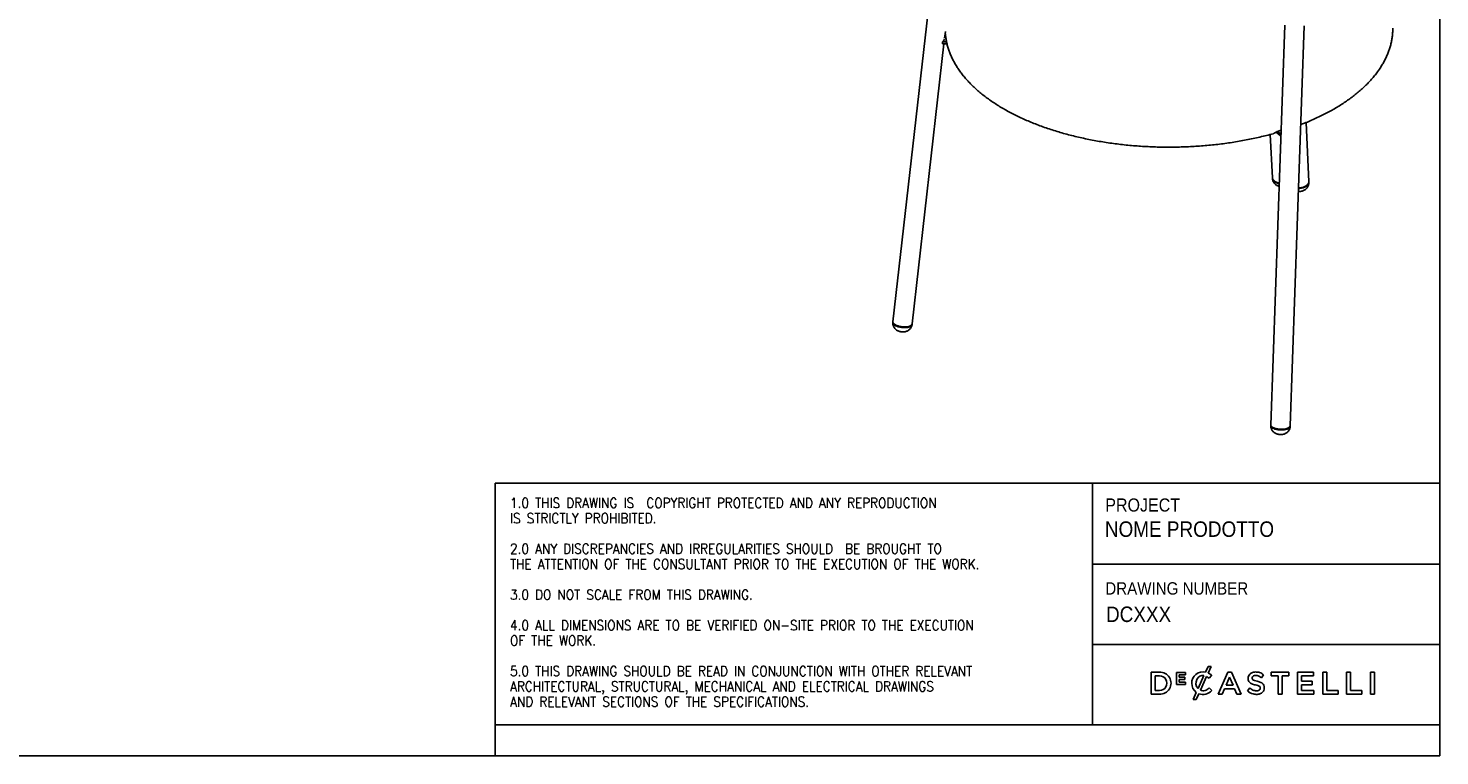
# Model space of a CAD drawing. Header units: millimetres. Extents: x 40 to 3320, y 40 to 2336.
# Tile 3 of 5: x 1498 to 3320, y 40 to 980. Entities that reach past the tile are written whole.
import ezdxf

# ---------------------------------------------------------------- set-up
doc = ezdxf.new("R2010")
doc.units = ezdxf.units.MM
doc.header["$LTSCALE"] = 8
doc.linetypes.add('SLD-Solido', pattern=[0])
doc.layers.add('NOTE', color=3, linetype='SLD-Solido')
doc.layers.add('SCHIZZI', color=9, linetype='Continuous')
doc.styles.add('SLDTEXTSTYLE0', font='GOTHIC.TTF', dxfattribs={"width": 0.913})
doc.styles.add('SLDTEXTSTYLE1', font='romans__.ttf', dxfattribs={"width": 0.893})

msp = doc.modelspace()

# ---------------------------------------------------------------- linework, layer by layer
for p, q in [((2671.530485, 1106.614632), (2613.969126, 600.689515)), ((2680.789486, 966.844371), (2681.796358, 975.694083)), ((2681.714188, 972.575001), (2681.440614, 972.567334)), ((3119.847263, 983.772004), (3101.9352, 467.071058)), ((3126.920191, 466.204923), (3144.832255, 982.905869)), ((2638.808872, 597.863387), (2679.969655, 959.63861)), ((2677.889984, 962.15183), (2683.23472, 962.301614)), ((2677.889984, 962.15183), (2677.889984, 959.580328)), ((2677.889984, 959.580328), (2683.788706, 959.745638)), ((3151.082837, 781.534305), (3147.345713, 857.923008)), ((3101.250181, 842.575489), (3104.002248, 786.321851)), ((3108.68122, 845.567856), (3113.93733, 841.1059)), ((3110.577041, 846.529979), (3113.93733, 843.677402)), ((3113.93733, 843.677402), (3115.028621, 844.770891)), ((3113.93733, 843.677402), (3113.93733, 841.1059)), ((3113.93733, 841.1059), (3114.936765, 842.121157)), ((3104.002248, 786.321851), (3104.042125, 785.50674)), ((3151.122714, 780.719194), (3151.082837, 781.534305)), ((2613.969126, 600.689515), (2613.866314, 599.785866)), ((2638.70606, 596.959737), (2638.808872, 597.863387)), ((3101.9352, 467.071058), (3101.903206, 466.148162)), ((3126.888198, 465.282027), (3126.920191, 466.204923))]:
    msp.add_line(p, q)
at = {"flags": 128}
for points in [[(3104.002248, 786.321851), (3104.073181, 785.732544), (3104.484132, 784.542943), (3105.240393, 783.422089), (3106.320208, 782.402229), (3107.692511, 781.5127), (3109.317826, 780.779093), (3111.149393, 780.222513), (3112.780067, 779.907892)], [(3104.002248, 786.321851), (3104.142725, 785.430545), (3104.641508, 784.254984), (3105.481074, 783.156454), (3106.637269, 782.166558), (3108.076832, 781.313774), (3109.758349, 780.622635), (3111.633447, 780.113024), (3112.780067, 779.907892)], [(3104.042125, 785.50674), (3104.113058, 784.917433), (3104.524009, 783.727832), (3105.28027, 782.606978), (3106.360085, 781.587117), (3107.732389, 780.697589), (3109.357703, 779.963982), (3111.18927, 779.407402), (3112.752161, 779.102892)], [(3137.551126, 772.870545), (3139.484591, 772.922725), (3141.578379, 773.1775), (3143.587569, 773.631664), (3145.454358, 774.272152), (3147.125043, 775.080538), (3148.55156, 776.033566), (3149.692873, 777.10382)], [(3137.579344, 773.68454), (3137.855045, 773.682235), (3139.972823, 773.782335), (3142.051043, 774.087874), (3144.029919, 774.590061), (3145.852522, 775.27445), (3147.466418, 776.121351), (3148.82518, 777.106402), (3149.889718, 778.201264), (3150.629407, 779.37444), (3151.022968, 780.59218), (3151.082837, 781.534305)], [(3137.579344, 773.68454), (3139.444713, 773.737836), (3141.538502, 773.992611), (3143.547692, 774.446775), (3145.414481, 775.087263), (3147.085165, 775.895649), (3148.511683, 776.848677), (3149.652996, 777.918931)], [(2613.866314, 599.785866), (2613.933804, 598.935914), (2614.351499, 598.028103), (2615.112534, 597.130208), (2616.195014, 596.26806), (2617.567799, 595.466462), (2619.191396, 594.748474), (2621.019098, 594.134751), (2622.998324, 593.64295), (2625.072135, 593.287217), (2627.180873, 593.077788), (2629.263872, 593.020686), (2631.261209, 593.117555), (2633.115424, 593.365608), (2634.773173, 593.757708), (2636.186768, 594.282577), (2637.315541, 594.925114)], [(2613.969126, 600.689515), (2614.036616, 599.839564), (2614.454312, 598.931752), (2615.215346, 598.033858), (2616.297827, 597.17171), (2617.670611, 596.370112), (2619.294209, 595.652124), (2621.12191, 595.038401), (2623.101136, 594.546599), (2625.174948, 594.190867), (2627.283685, 593.981437), (2629.366685, 593.924335), (2631.364021, 594.021204), (2633.218236, 594.269257), (2634.875985, 594.661358), (2636.28958, 595.186227), (2637.418353, 595.828763)], [(2613.969126, 600.689515), (2613.984919, 600.080406), (2614.308444, 599.174372), (2614.979504, 598.271274), (2615.978795, 597.397093), (2617.277568, 596.576979), (2618.83846, 595.834523), (2620.616568, 595.191085)], [(2620.616568, 595.191085), (2622.560738, 594.665175), (2624.61504, 594.271924), (2626.720376, 594.022644), (2628.816179, 593.924506), (2630.842156, 593.980334), (2632.740024, 594.188522), (2634.455184, 594.54308), (2635.938295, 595.033808), (2637.14669, 595.64659), (2638.045606, 596.363796), (2638.609183, 597.164794), (2638.808872, 597.863387)], [(3101.903206, 466.148162), (3101.979213, 465.54973), (3102.392039, 464.739171), (3103.150189, 463.956688), (3104.231852, 463.224791), (3105.60591, 462.564535), (3107.232835, 461.994916), (3109.065822, 461.532319), (3111.05214, 461.190053), (3113.134647, 460.977964), (3115.253431, 460.902154), (3117.347541, 460.964803), (3119.356731, 461.164109), (3121.223202, 461.49434), (3122.893258, 461.945993), (3124.318854, 462.506077), (3125.45898, 463.158478)], [(3101.9352, 467.071058), (3102.011206, 466.472626), (3102.424032, 465.662067), (3103.182182, 464.879584), (3104.263845, 464.147687), (3105.637903, 463.487432), (3107.264828, 462.917812), (3109.097815, 462.455215), (3111.084134, 462.112949), (3113.16664, 461.90086), (3115.285425, 461.82505), (3117.379534, 461.8877), (3119.388725, 462.087006), (3121.255195, 462.417236), (3122.925251, 462.86889), (3124.350848, 463.428973), (3125.490973, 464.081375)], [(3101.9352, 467.071058), (3101.966121, 466.662923), (3102.296455, 465.849157), (3102.975784, 465.058086), (3103.984562, 464.312465), (3105.293771, 463.633745), (3106.865746, 463.041452), (3108.655264, 462.552625)], [(3108.655264, 462.552625), (3110.610845, 462.181326), (3112.67623, 461.938237), (3114.792001, 461.830352), (3116.897292, 461.860774), (3118.931537, 462.028628), (3120.836215, 462.329084), (3122.556531, 462.7535), (3124.042995, 463.289666), (3125.252845, 463.922157), (3126.151275, 464.632778), (3126.712439, 465.401084), (3126.920191, 466.204923)]]:
    msp.add_lwpolyline(points, dxfattribs=at)
for centre, radius, start, end in [((2674.528863, 967.271076), 6.124036, 303.287531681, 344.605367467), ((3146.105068, 781.412529), 4.979259, 315.442068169, 1.401405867), ((3146.144945, 780.597418), 4.979259, 315.44206817, 1.401405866), ((2635.818659, 597.440598), 2.927168, 300.755490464, 350.544877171), ((2635.921471, 598.344247), 2.927168, 300.755490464, 350.544877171), ((3124.089507, 465.622908), 2.819374, 299.060735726, 353.055562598), ((3124.1215, 466.545805), 2.819374, 299.060735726, 353.055562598)]:
    msp.add_arc(centre, radius, start, end)
for points, knots in [([(2681.591455, 973.893132), (2681.711924, 972.405868), (2681.971374, 969.202785), (2682.753257, 964.301744), (2683.854328, 959.19252), (2685.277192, 954.106898), (2687.010966, 949.048797), (2689.058068, 944.022988), (2691.417086, 939.034531), (2694.087155, 934.088959), (2697.066576, 929.192199), (2700.353015, 924.350493), (2703.943352, 919.570284), (2707.833683, 914.858077), (2712.019354, 910.220311), (2716.495035, 905.663245), (2721.254813, 901.192866), (2726.292295, 896.814835), (2731.600711, 892.53446), (2737.172997, 888.35669), (2743.001862, 884.286128), (2749.079785, 880.327097), (2755.399057, 876.483654), (2761.951855, 872.759577), (2768.730322, 869.158376), (2775.726554, 865.683334), (2782.932536, 862.337572), (2790.340132, 859.124067), (2797.94108, 856.045657), (2805.72699, 853.105059), (2813.689337, 850.304866), (2821.819456, 847.647553), (2830.108548, 845.135478), (2838.547675, 842.77088), (2847.127762, 840.555877), (2855.839602, 838.492464), (2864.673863, 836.582511), (2873.621089, 834.827756), (2882.671709, 833.229806), (2891.816046, 831.790129), (2901.044324, 830.510057), (2910.346676, 829.390775), (2919.713158, 828.433324), (2929.133754, 827.638598), (2938.598388, 827.00734), (2948.096938, 826.540139), (2957.619242, 826.237433), (2967.155112, 826.099504), (2976.694343, 826.126478), (2986.226699, 826.318326), (2995.741955, 826.674859), (3005.22991, 827.195733), (3014.680416, 827.880449), (3024.083372, 828.728356), (3033.428729, 829.738648), (3042.706496, 830.910381), (3051.906792, 832.242427), (3061.019689, 833.733645), (3070.035857, 835.382267), (3078.944199, 837.188211), (3087.740719, 839.144439), (3096.395467, 841.269272), (3102.341379, 842.805172), (3105.355721, 843.674136), (3105.577065, 843.737944)], [0, 0, 0, 0, 0.0136821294, 0.0294668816, 0.045279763, 0.0611350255, 0.0770446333, 0.0930177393, 0.1090603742, 0.1251753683, 0.1413625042, 0.1576188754, 0.1739393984, 0.190317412, 0.2067452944, 0.2232150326, 0.2397187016, 0.256248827, 0.2727986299, 0.2893621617, 0.3059343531, 0.3225109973, 0.3390882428, 0.3556631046, 0.3722337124, 0.3887986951, 0.4053570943, 0.4219082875, 0.4384519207, 0.4549878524, 0.4715161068, 0.4880368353, 0.5045502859, 0.521056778, 0.5375566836, 0.5540504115, 0.5705383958, 0.5870210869, 0.6034989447, 0.619972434, 0.6364420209, 0.65290817, 0.6693713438, 0.685832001, 0.7022905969, 0.7187475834, 0.7352034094, 0.7516585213, 0.7681133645, 0.7845683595, 0.8010238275, 0.8174802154, 0.833937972, 0.8503975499, 0.8668594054, 0.8833239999, 0.8997917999, 0.9162632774, 0.9327389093, 0.9492191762, 0.9657045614, 0.9821955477, 0.9986926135, 1, 1, 1, 1]), ([(3224.102053, 905.59488), (3224.914058, 906.397778), (3227.256854, 908.7143), (3230.914694, 912.615701), (3234.97609, 917.322288), (3238.736148, 922.107776), (3242.193511, 926.96305), (3245.34207, 931.881442), (3248.178062, 936.855387), (3250.698119, 941.877284), (3252.899924, 946.939455), (3254.781837, 952.034367), (3256.343693, 957.154779), (3257.583621, 962.293881), (3258.509211, 967.445392), (3259.095266, 972.603542), (3259.368651, 976.696877), (3259.336259, 979.067868), (3259.327367, 979.718717)], [0, 0, 0, 0, 0.0363341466, 0.1048312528, 0.1732357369, 0.2414834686, 0.3095395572, 0.3773694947, 0.4449414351, 0.5122288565, 0.5792133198, 0.645886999, 0.7122546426, 0.7783346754, 0.8441592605, 0.9097732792, 0.9752323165, 1, 1, 1, 1]), ([(3140.404568, 855.182446), (3142.020584, 855.799629), (3146.222867, 857.404549), (3152.799039, 860.151272), (3160.1475, 863.40276), (3167.284567, 866.79162), (3174.212285, 870.307657), (3180.920189, 873.949867), (3187.40134, 877.71463), (3193.647967, 881.598876), (3199.652782, 885.599154), (3205.407933, 889.711977), (3210.907489, 893.932947), (3216.138756, 898.259734), (3220.522089, 902.154299), (3223.095912, 904.627912), (3224.102053, 905.59488)], [0, 0, 0, 0, 0.0470036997, 0.1222282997, 0.1974917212, 0.2727940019, 0.3481343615, 0.4235109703, 0.4989206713, 0.5743586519, 0.6498180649, 0.7252896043, 0.8007569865, 0.8762026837, 0.9516059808, 1, 1, 1, 1]), ([(3105.616169, 843.768272), (3105.694924, 843.784067), (3106.101103, 843.865532), (3106.783287, 844.262573), (3107.618335, 844.818688), (3108.456855, 845.431148), (3109.238939, 845.942142), (3109.972747, 846.330945), (3110.383493, 846.464376), (3110.556635, 846.520622)], [0, 0, 0, 0, 0.0481823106, 0.2485020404, 0.4747781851, 0.6367106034, 0.7738116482, 0.9046544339, 1, 1, 1, 1]), ([(3110.557349, 846.524199), (3112.024098, 846.942728), (3113.562066, 847.381578), (3115.066458, 847.850184), (3115.136121, 847.871884)], [0, 0, 0, 0, 0.9536936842, 1, 1, 1, 1]), ([(3104.077937, 785.259147), (3104.154107, 784.714938), (3104.313914, 783.573175), (3104.910591, 781.929538), (3105.744425, 780.371621), (3106.791052, 778.988786), (3108.013335, 777.792343), (3109.3896, 776.779571), (3110.914365, 775.987814), (3112.007645, 775.525783), (3112.601175, 775.395876), (3112.623483, 775.390994)], [0, 0, 0, 0, 0.1186012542, 0.2488282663, 0.3756525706, 0.4999585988, 0.6227245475, 0.7451336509, 0.8686616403, 0.9950634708, 1, 1, 1, 1]), ([(3137.414356, 768.925188), (3137.723173, 768.894232), (3138.695102, 768.796807), (3140.381743, 768.934545), (3142.347156, 769.336657), (3144.183093, 770.021433), (3145.811724, 770.917391), (3147.18486, 771.943862), (3147.934883, 772.73418), (3148.267864, 773.08505)], [0, 0, 0, 0, 0.0770315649, 0.2424388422, 0.4168446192, 0.5743774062, 0.7284632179, 0.8794480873, 1, 1, 1, 1]), ([(3148.267864, 773.08505), (3148.631365, 773.534771), (3149.367979, 774.446104), (3150.202505, 776.013003), (3150.787637, 777.694995), (3151.099551, 779.195077), (3151.089082, 780.122304), (3151.08532, 780.4555)], [0, 0, 0, 0, 0.2149176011, 0.4355183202, 0.6559044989, 0.876350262, 1, 1, 1, 1]), ([(2613.87825, 599.648254), (2613.859893, 599.14501), (2613.820075, 598.05342), (2614.111922, 596.411656), (2614.64319, 594.792202), (2615.395959, 593.322005), (2616.326882, 592.012265), (2617.411984, 590.866413), (2618.634791, 589.881399), (2619.995861, 589.049858), (2621.514082, 588.36699), (2623.208714, 587.844519), (2625.079974, 587.512449), (2627.030711, 587.418044), (2628.946811, 587.58007), (2630.733923, 587.982511), (2632.397733, 588.616758), (2633.527539, 589.245716), (2634.107865, 589.651091), (2634.205532, 589.719315)], [0, 0, 0, 0, 0.0539985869, 0.1171288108, 0.1779174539, 0.236780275, 0.2941262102, 0.3504586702, 0.4065036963, 0.4633769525, 0.5227110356, 0.5862945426, 0.6541255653, 0.7258865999, 0.7949974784, 0.8610039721, 0.923643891, 0.9871494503, 1, 1, 1, 1]), ([(2634.205532, 589.719315), (2634.630316, 590.049447), (2635.510398, 590.733426), (2636.635054, 592.011966), (2637.591157, 593.475452), (2638.266877, 595.086302), (2638.634589, 596.229284), (2638.684238, 596.828417), (2638.685616, 596.845043)], [0, 0, 0, 0, 0.1870408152, 0.3875172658, 0.5889628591, 0.7912841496, 0.994208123, 1, 1, 1, 1]), ([(3101.909664, 466.049469), (3101.907783, 466.020891), (3101.866066, 465.387298), (3102.07305, 464.171974), (3102.520442, 462.487797), (3103.230994, 460.959548), (3104.122417, 459.601744), (3105.17141, 458.420259), (3106.348716, 457.414623), (3107.640817, 456.578197), (3109.052157, 455.900954), (3110.609342, 455.377067), (3112.333073, 455.020421), (3114.220246, 454.861031), (3116.1659, 454.937692), (3118.042874, 455.258838), (3119.758011, 455.804574), (3121.142318, 456.455598), (3121.917504, 456.967908), (3122.221826, 457.169031)], [0, 0, 0, 0, 0.00318485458, 0.07061262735, 0.13509371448, 0.19713305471, 0.25713373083, 0.3154970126, 0.3727338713, 0.42961660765, 0.4873962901, 0.54801035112, 0.61364368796, 0.68360777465, 0.75755980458, 0.82924468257, 0.89615421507, 0.95923232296, 1, 1, 1, 1]), ([(3122.221826, 457.169031), (3122.64582, 457.49326), (3123.522512, 458.163671), (3124.65105, 459.418891), (3125.611494, 460.859609), (3126.319195, 462.449522), (3126.752626, 463.905283), (3126.815319, 464.831499), (3126.838637, 465.176003)], [0, 0, 0, 0, 0.1678588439, 0.3470822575, 0.5276216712, 0.7093464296, 0.8918919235, 1, 1, 1, 1])]:
    msp.add_open_spline(points, degree=3, knots=knots)
at = {"layer": 'SCHIZZI', "color": 7, "true_color": 0xffffff}
for p, q in [((3320, 40), (3319.842976, 2336)), ((2100.448401, 392.195758), (2100.448401, 80.000785)), ((2100.448401, 392.195758), (3319.975379, 392.195758)), ((2871.794435, 392.195758), (2871.794435, 80.000785)), ((2871.794435, 287.551363), (3319.979209, 287.551363)), ((2871.794435, 183.831098), (3319.990163, 183.831098)), ((2958.159506, 147.903697), (2947.61676, 147.903697)), ((2947.61676, 147.903697), (2947.61676, 119.721727)), ((2991.800624, 147.708876), (2980.006046, 147.708876)), ((2980.006046, 147.708876), (2980.006046, 132.074241)), ((2991.800624, 144.651421), (2991.800624, 147.708876)), ((3021.061159, 155.391631), (3017.670436, 147.944475)), ((3024.967538, 155.391631), (3021.061159, 155.391631)), ((3021.089346, 146.868397), (3024.967538, 155.391631)), ((3046.342361, 148.103493), (3033.944251, 119.721727)), ((3051.068649, 148.103493), (3046.342361, 148.103493)), ((3051.105126, 148.017274), (3051.068649, 148.103493)), ((3063.466759, 119.721727), (3051.105126, 148.017274)), ((3125.264977, 147.903697), (3102.342359, 147.903697)), ((3102.342359, 147.903697), (3102.342359, 143.082072)), ((3125.264977, 143.082072), (3125.264977, 147.903697)), ((3157.112908, 147.906184), (3136.143479, 147.906184)), ((3136.143479, 147.906184), (3136.143479, 119.721727)), ((3157.112908, 143.239587), (3157.112908, 147.906184)), ((3174.015126, 147.903697), (3168.830387, 147.903697)), ((3168.830387, 147.903697), (3168.830387, 119.721727)), ((3174.015126, 124.466253), (3174.015126, 147.903697)), ((3204.665941, 147.903697), (3199.484518, 147.903697)), ((3199.484518, 147.903697), (3199.484518, 119.721727)), ((3204.665941, 124.466253), (3204.665941, 147.903697)), ((3230.415544, 147.906184), (3230.415544, 119.721727)), ((3235.596968, 147.906184), (3230.415544, 147.906184)), ((3235.596968, 119.721727), (3235.596968, 147.906184)), ((2952.799012, 124.466253), (2952.799012, 143.159171)), ((2952.799012, 143.159171), (2958.159506, 143.159171)), ((2980.006046, 132.074241), (2991.911714, 132.074241)), ((2983.424956, 141.479561), (2983.424956, 144.651421)), ((2983.424956, 144.651421), (2991.800624, 144.651421)), ((2990.795842, 141.479561), (2983.424956, 141.479561)), ((2983.424956, 138.417961), (2990.795842, 138.417961)), ((2983.424956, 135.135011), (2983.424956, 138.417961)), ((2991.911714, 135.135011), (2983.424956, 135.135011)), ((2990.795842, 138.417961), (2990.795842, 141.479561)), ((2991.911714, 132.074241), (2991.911714, 135.135011)), ((2999.778358, 133.677736), (2999.778358, 133.732296)), ((3015.58626, 143.50156), (3007.928369, 126.701804)), ((3010.919663, 124.675168), (3018.983616, 142.382372)), ((3022.087496, 140.070214), (3025.420187, 143.908612)), ((3025.620812, 124.330292), (3022.282317, 127.70941)), ((3025.420187, 143.908612), (3025.324849, 143.998147)), ((3044.055074, 131.084382), (3048.626333, 141.750653)), ((3053.238215, 131.084382), (3044.055074, 131.084382)), ((3048.626333, 141.750653), (3053.238215, 131.084382)), ((3074.711394, 127.568274), (3071.582643, 123.850914)), ((3089.71463, 140.834917), (3092.504308, 144.765337)), ((3102.342359, 143.082072), (3111.193059, 143.082072)), ((3111.193059, 143.082072), (3111.193059, 119.721727)), ((3116.414276, 119.721727), (3116.414276, 143.082072)), ((3116.414276, 143.082072), (3125.264977, 143.082072)), ((3141.329877, 136.266634), (3141.329877, 143.239587)), ((3141.329877, 143.239587), (3157.112908, 143.239587)), ((3155.318892, 136.266634), (3141.329877, 136.266634)), ((3141.329877, 131.602524), (3155.318892, 131.602524)), ((3141.329877, 124.385837), (3141.329877, 131.602524)), ((3155.318892, 131.602524), (3155.318892, 136.266634)), ((2947.61676, 119.721727), (2958.159506, 119.721727)), ((2958.159506, 124.466253), (2952.799012, 124.466253)), ((3005.712539, 121.84238), (3001.492788, 112.576337)), ((3001.492788, 112.576337), (3005.410773, 112.576337)), ((3005.410773, 112.576337), (3008.872793, 120.171889)), ((3025.525474, 124.231638), (3025.620812, 124.330292)), ((3033.944251, 119.721727), (3039.270755, 119.721727)), ((3039.270755, 119.721727), (3042.140849, 126.457578)), ((3042.140849, 126.457578), (3055.149953, 126.457578)), ((3055.149953, 126.457578), (3057.979424, 119.721727)), ((3057.979424, 119.721727), (3063.466759, 119.721727)), ((3111.193059, 119.721727), (3116.414276, 119.721727)), ((3136.143479, 119.721727), (3157.313533, 119.721727)), ((3157.313533, 124.385837), (3141.329877, 124.385837)), ((3157.313533, 119.721727), (3157.313533, 124.385837)), ((3168.830387, 119.721727), (3188.682286, 119.721727)), ((3188.682286, 124.466253), (3174.015126, 124.466253)), ((3188.682286, 119.721727), (3188.682286, 124.466253)), ((3199.484518, 119.721727), (3219.336417, 119.721727)), ((3219.336417, 124.466253), (3204.665941, 124.466253)), ((3219.336417, 119.721727), (3219.336417, 124.466253)), ((3230.415544, 119.721727), (3235.596968, 119.721727)), ((2100.448401, 80.000785), (2100.448401, 40)), ((2100.448401, 80.000785), (3319.994529, 80.000785)), ((40, 40), (3320, 40))]:
    msp.add_line(p, q, dxfattribs=at)
for centre, radius, start, end in [((2958.92226, 133.812712), 14.111614, 266.901566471, 93.098433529), ((3014.23315, 133.902516), 14.45654, 76.245225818, 180.890910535), ((3014.807211, 133.027798), 15.199585, 45.713935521, 65.587087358), ((3080.492813, 140.014543), 7.871675, 114.634461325, 160.643008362), ((3082.178902, 136.337649), 11.916727, 89.507877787, 114.634461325), ((3082.398194, 131.391103), 16.86324, 72.444707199, 90.397322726), ((3081.713397, 130.742006), 17.694564, 52.421825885, 70.964369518), ((2958.360789, 133.812712), 9.348626, 268.766282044, 91.233717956), ((3014.54789, 133.677736), 14.769532, 180, 233.257859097), ((3015.998039, 133.900876), 10.814167, 153.58432339, 221.736626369), ((3014.213632, 134.787272), 8.82173, 81.04862538, 153.58432339), ((3013.366304, 135.989323), 12.167672, 287.214355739, 317.118478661), ((3011.860365, 129.580573), 14.650146, 45.725978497, 60.907311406), ((3081.727787, 139.882585), 9.085042, 162.43965774, 192.319410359), ((3078.769531, 139.071941), 6.024092, 190.789839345, 232.66765238), ((3084.064288, 137.249609), 13.461236, 225.988556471, 252.682324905), ((3081.897714, 143.173462), 11.182387, 232.66765238, 251.270828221), ((3080.898555, 140.452106), 3.129501, 146.859349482, 193.310286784), ((3080.398153, 140.333721), 2.615286, 193.310286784, 230.567347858), ((3081.463851, 139.520363), 4.139122, 98.980920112, 140.323531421), ((3087.047055, 156.211234), 25.192656, 249.700676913, 255.514634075), ((3082.822491, 143.628029), 6.703195, 232.447777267, 252.59774257), ((3077.404281, 118.886068), 13.357974, 73.323249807, 75.514634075), ((3082.269331, 134.423778), 9.298965, 77.544735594, 98.980920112), ((3091.332998, 167.02282), 31.592486, 250.558671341, 257.312460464), ((3085.484821, 147.532865), 16.409824, 254.999990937, 258.293285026), ((3077.425075, 108.636782), 23.312522, 70.271292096, 78.293285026), ((3081.028319, 130.008976), 13.879949, 51.257807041, 76.472924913), ((3080.074535, 115.705271), 20.946724, 64.632537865, 78.098947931), ((3082.571521, 122.543188), 8.486457, 58.434364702, 71.284159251), ((3085.599298, 127.3516), 2.805228, 27.461774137, 59.71524523), ((3084.968603, 127.325669), 3.387419, 346.593810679, 22.926711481), ((3086.19534, 127.619715), 7.570804, 28.771237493, 67.859867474), ((3084.251427, 127.849962), 9.23424, 338.409002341, 21.695689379), ((3014.237377, 134.371587), 15.179268, 249.303651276, 318.584579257), ((3014.396615, 133.405163), 9.396916, 248.283765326, 285.8765963), ((3083.172241, 136.578776), 17.213868, 227.67997394, 255.773335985), ((3083.364586, 137.337432), 17.996527, 255.773335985, 272.447935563), ((3083.418069, 135.177092), 11.290308, 252.682324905, 275.67390321), ((3083.828972, 131.205325), 11.851904, 271.471114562, 299.926044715), ((3084.105137, 129.183083), 5.258527, 274.681300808, 307.588782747), ((3085.517955, 127.194732), 2.822679, 309.483879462, 346.593810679), ((3086.100448, 127.259259), 7.298769, 299.926044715, 337.379460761)]:
    msp.add_arc(centre, radius, start, end, dxfattribs=at)

# ---------------------------------------------------------------- texts
at = {"layer": 'NOTE', "color": 7, "true_color": 0xffffff, "attachment_point": 1}
for s, insert, char_height, style in [('1.0 THIS DRAWING IS  COPYRIGHT PROTECTED AND ANY REPRODUCTION', (2119.738267, 373.047374), 12.8, 'SLDTEXTSTYLE1'), ('PROJECT', (2888.202958, 372.392865), 16.9333333, 'SLDTEXTSTYLE0'), ('IS STRICTLY PROHIBITED.', (2119.738267, 353.291819), 12.8, 'SLDTEXTSTYLE1'), ('NOME PRODOTTO', (2887.672408, 342.781494), 20, 'SLDTEXTSTYLE0'), ('2.0 ANY DISCREPANCIES AND IRREGULARITIES SHOULD  BE BROUGHT TO ', (2119.738267, 313.780708), 12.8, 'SLDTEXTSTYLE1'), ('THE ATTENTION OF THE CONSULTANT PRIOR TO THE EXECUTION OF THE WORK.', (2119.738267, 294.025153), 12.8, 'SLDTEXTSTYLE1'), ('DRAWING NUMBER', (2888.202958, 264.16397), 16, 'SLDTEXTSTYLE0'), ('3.0 DO NOT SCALE FROM THIS DRAWING.', (2119.738267, 254.514043), 12.8, 'SLDTEXTSTYLE1'), (' DCXXX', (2882.361601, 232.800744), 20, 'SLDTEXTSTYLE0'), ('4.0 ALL DIMENSIONS ARE TO BE VERIFIED ON-SITE PRIOR TO THE EXECUTION ', (2119.738267, 215.002932), 12.8, 'SLDTEXTSTYLE1'), ('OF THE WORK.', (2119.738267, 195.247377), 12.8, 'SLDTEXTSTYLE1'), ('5.0 THIS DRAWING SHOULD BE READ IN CONJUNCTION WITH OTHER RELEVANT ', (2119.738267, 155.736266), 12.8, 'SLDTEXTSTYLE1'), ('ARCHITECTURAL, STRUCTURAL, MECHANICAL AND ELECTRICAL DRAWINGS ', (2119.738267, 135.980711), 12.8, 'SLDTEXTSTYLE1'), ('AND RELEVANT SECTIONS OF THE SPECIFICATIONS.', (2119.738267, 116.225155), 12.8, 'SLDTEXTSTYLE1')]:
    msp.add_mtext(s, dxfattribs=dict(at, insert=insert, char_height=char_height, style=style))

doc.saveas('drawing.dxf')
